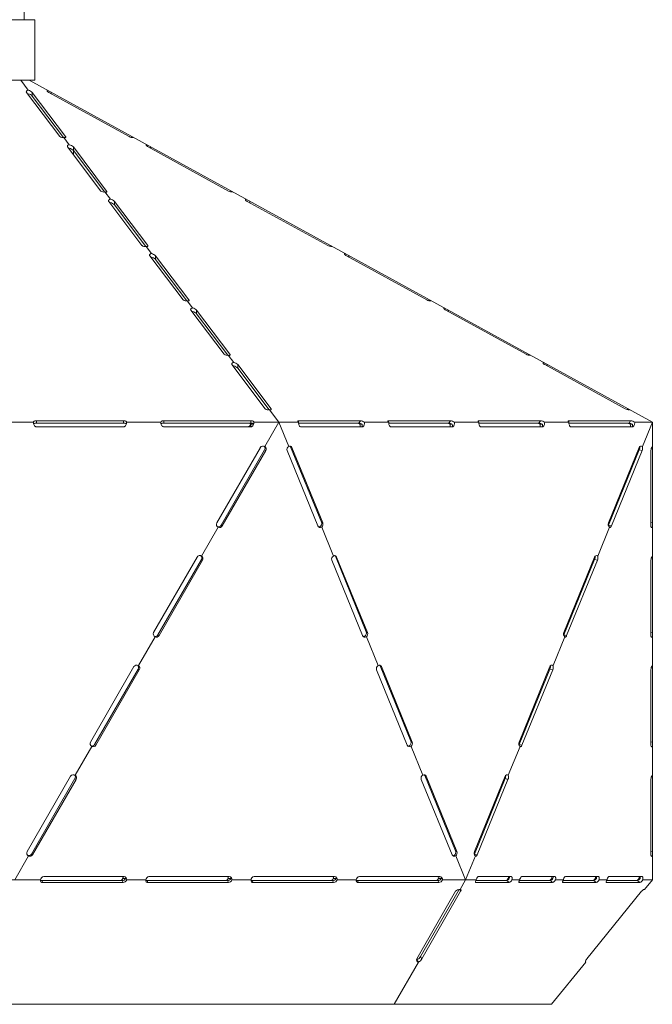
# Model space of a CAD drawing. Header units: millimetres. Extents: x -193 to 251, y -1065 to 666.
# Tile 2 of 3: x 40 to 243, y -1065 to -748. Entities that reach past the tile are written whole.
import ezdxf

# ---------------------------------------------------------------- set-up
doc = ezdxf.new("R2010")
doc.units = ezdxf.units.MM

msp = doc.modelspace()

# ---------------------------------------------------------------- linework, layer by layer
at = {"color": 7, "linetype": 'Continuous', "lineweight": 15}
for p, q in [((41.22, -748.21), (41.22, 85.56)), ((31.72, -748.21), (44.72, -748.21)), ((44.72, -767.71), (44.72, -748.21)), ((31.72, -767.71), (44.72, -767.71)), ((40.13, -767.71), (42.55, -770.91)), ((42.84, -767.71), (243.43, -877.71)), ((52.72, -785.81), (42.01, -771.63)), ((43.85, -771.63), (54.57, -785.81)), ((43.85, -771.63), (43.85, -772.77)), ((43.85, -772.77), (53.94, -786.13)), ((75.08, -785.81), (49.21, -771.63)), ((54.03, -786.11), (55.77, -788.42)), ((65.95, -803.32), (55.23, -789.14)), ((57.08, -789.14), (67.79, -803.32)), ((57.08, -789.14), (57.08, -790.28)), ((57.08, -790.28), (67.17, -803.64)), ((57.12, -791.64), (57.12, -790.33)), ((107.01, -803.32), (81.14, -789.14)), ((67.25, -803.62), (69, -805.93)), ((79.17, -820.83), (68.46, -806.65)), ((70.31, -806.65), (81.02, -820.83)), ((70.31, -806.65), (70.31, -807.79)), ((138.94, -820.83), (113.07, -806.65)), ((70.31, -807.79), (80.4, -821.15)), ((80.48, -821.13), (82.22, -823.44)), ((92.4, -838.34), (81.68, -824.16)), ((83.53, -824.16), (94.25, -838.34)), ((83.53, -824.16), (83.53, -825.3)), ((83.53, -825.3), (93.62, -838.66)), ((170.87, -838.34), (145, -824.16)), ((93.7, -838.64), (95.45, -840.95)), ((105.62, -855.85), (94.91, -841.67)), ((96.76, -841.67), (107.47, -855.85)), ((96.76, -841.67), (96.76, -842.81)), ((202.8, -855.85), (176.93, -841.67)), ((96.76, -842.81), (106.85, -856.17)), ((106.93, -856.15), (108.68, -858.46)), ((118.85, -873.36), (108.13, -859.18)), ((109.98, -859.18), (120.7, -873.36)), ((109.98, -859.18), (109.98, -860.32)), ((109.98, -860.32), (120.07, -873.68)), ((234.73, -873.36), (208.86, -859.18)), ((120.16, -873.66), (123.22, -877.71)), ((73.22, -877.22), (45.22, -877.22)), ((45.22, -877.98), (45.22, -877.22)), ((73.22, -877.98), (73.22, -877.22)), ((114.22, -877.22), (86.22, -877.22)), ((86.22, -877.98), (86.22, -877.22)), ((114.22, -877.98), (114.22, -877.22)), ((149.45, -877.22), (129.65, -877.22)), ((148.96, -877.98), (149.45, -877.22)), ((178.44, -877.22), (158.64, -877.22)), ((177.96, -877.98), (178.44, -877.22)), ((207.43, -877.22), (187.63, -877.22)), ((206.95, -877.98), (207.43, -877.22)), ((236.42, -877.22), (216.63, -877.22)), ((235.94, -877.98), (236.42, -877.22)), ((33.22, -877.71), (44.22, -877.71)), ((73.22, -877.98), (45.22, -877.98)), ((45.22, -879.21), (73.22, -879.21)), ((74.22, -877.71), (85.22, -877.71)), ((114.22, -877.98), (86.22, -877.98)), ((86.22, -879.21), (114.22, -879.21)), ((115.14, -878.3), (114.15, -878.3)), ((115.22, -877.71), (129.58, -877.71)), ((123.22, -877.71), (118.72, -885.51)), ((126.4, -885.51), (123.22, -877.71)), ((148.96, -877.98), (129.59, -877.98)), ((130.29, -879.21), (150.09, -879.21)), ((150.04, -878.3), (149.34, -878.3)), ((150.79, -877.71), (158.57, -877.71)), ((177.96, -877.98), (158.58, -877.98)), ((159.28, -879.21), (179.08, -879.21)), ((179.03, -878.3), (178.33, -878.3)), ((179.79, -877.71), (187.56, -877.71)), ((206.95, -877.98), (187.58, -877.98)), ((188.27, -879.21), (208.07, -879.21)), ((208.03, -878.3), (207.32, -878.3)), ((208.78, -877.71), (216.56, -877.71)), ((235.94, -877.98), (216.57, -877.98)), ((217.26, -879.21), (237.06, -879.21)), ((237.02, -878.3), (236.31, -878.3)), ((237.77, -877.71), (243.43, -877.71)), ((243.43, -877.71), (240.24, -885.51)), ((243.43, -1024.94), (243.43, -877.71)), ((117.26, -885.82), (103.26, -910.07)), ((118.62, -886.61), (104.62, -910.86)), ((105, -911.07), (119, -886.82)), ((118.62, -886.61), (119, -886.82)), ((125.9, -886.82), (135.79, -911.07)), ((127.02, -885.58), (127.43, -885.82)), ((136.92, -909.83), (127.02, -885.58)), ((137.33, -910.07), (127.43, -885.82)), ((239.21, -885.82), (229.31, -910.07)), ((239.23, -886.61), (229.34, -910.86)), ((230.24, -911.07), (240.14, -886.82)), ((239.23, -886.61), (240.14, -886.82)), ((242.99, -886.82), (242.99, -911.07)), ((103.72, -911.49), (98.37, -920.75)), ((104.62, -910.86), (105, -911.07)), ((136.92, -909.83), (137.33, -910.07)), ((140.79, -920.75), (137.01, -911.49)), ((229.64, -911.49), (225.85, -920.75)), ((229.34, -910.86), (229.29, -910.96)), ((229.34, -910.86), (230.24, -911.07)), ((96.91, -921.07), (82.91, -945.31)), ((141.41, -920.83), (141.82, -921.07)), ((151.31, -945.08), (141.41, -920.83)), ((151.72, -945.31), (141.82, -921.07)), ((224.82, -921.07), (214.92, -945.31)), ((98.27, -921.86), (84.27, -946.1)), ((84.65, -946.32), (98.65, -922.07)), ((98.27, -921.86), (98.65, -922.07)), ((140.28, -922.07), (150.18, -946.32)), ((224.85, -921.86), (214.95, -946.1)), ((215.85, -946.32), (225.75, -922.07)), ((224.85, -921.86), (225.75, -922.07)), ((242.99, -922.07), (242.99, -946.32)), ((83.37, -946.73), (78.02, -956)), ((84.27, -946.1), (84.65, -946.32)), ((151.31, -945.08), (151.72, -945.31)), ((155.18, -956), (151.4, -946.73)), ((215.25, -946.73), (211.46, -956)), ((214.95, -946.1), (214.9, -946.2)), ((214.95, -946.1), (215.85, -946.32)), ((76.56, -956.31), (62.56, -980.56)), ((155.8, -956.07), (156.21, -956.31)), ((165.7, -980.32), (155.8, -956.07)), ((166.11, -980.56), (156.21, -956.31)), ((210.43, -956.31), (200.53, -980.56)), ((77.92, -957.1), (63.92, -981.35)), ((64.3, -981.57), (78.3, -957.32)), ((77.92, -957.1), (78.3, -957.32)), ((154.67, -957.32), (164.57, -981.57)), ((210.46, -957.1), (200.56, -981.35)), ((201.46, -981.57), (211.36, -957.32)), ((210.46, -957.1), (211.36, -957.32)), ((242.99, -957.32), (242.99, -981.57)), ((63.92, -981.35), (64.3, -981.57)), ((165.7, -980.32), (166.11, -980.56)), ((200.56, -981.35), (200.51, -981.45)), ((200.56, -981.35), (201.46, -981.57)), ((63.02, -981.98), (57.67, -991.25)), ((169.57, -991.25), (165.78, -981.98)), ((200.86, -981.98), (197.07, -991.25)), ((170.19, -991.32), (170.6, -991.56)), ((180.09, -1015.57), (170.19, -991.32)), ((56.21, -991.56), (42.21, -1015.81)), ((57.57, -992.35), (43.57, -1016.6)), ((43.95, -1016.81), (57.95, -992.57)), ((57.57, -992.35), (57.95, -992.57)), ((169.06, -992.57), (178.96, -1016.81)), ((180.5, -1015.81), (170.6, -991.56)), ((196.04, -991.56), (186.14, -1015.81)), ((196.07, -992.35), (186.17, -1016.6)), ((187.07, -1016.81), (196.97, -992.57)), ((196.07, -992.35), (196.97, -992.57)), ((242.99, -992.57), (242.99, -1016.81)), ((43.57, -1016.6), (43.95, -1016.81)), ((180.09, -1015.57), (180.5, -1015.81)), ((186.17, -1016.6), (186.12, -1016.7)), ((186.17, -1016.6), (187.07, -1016.81)), ((42.67, -1017.23), (38.22, -1024.94)), ((183.32, -1024.94), (180.17, -1017.23)), ((186.47, -1017.23), (183.32, -1024.94)), ((30.75, -1024.94), (46.53, -1024.94)), ((46.92, -1025.14), (47.23, -1025.74)), ((46.92, -1025.14), (72.79, -1025.14)), ((47.23, -1025.74), (73.09, -1025.74)), ((47.55, -1023.86), (73.42, -1023.86)), ((72.79, -1025.14), (73.09, -1025.74)), ((73.87, -1024.51), (73.02, -1024.51)), ((74.25, -1024.94), (80.4, -1024.94)), ((80.79, -1025.14), (81.1, -1025.74)), ((80.79, -1025.14), (106.66, -1025.14)), ((81.1, -1025.74), (106.96, -1025.74)), ((81.42, -1023.86), (107.28, -1023.86)), ((106.66, -1025.14), (106.96, -1025.74)), ((107.74, -1024.51), (106.89, -1024.51)), ((108.12, -1024.94), (114.27, -1024.94)), ((114.66, -1025.14), (114.97, -1025.74)), ((114.66, -1025.14), (140.53, -1025.14)), ((114.97, -1025.74), (140.83, -1025.74)), ((115.29, -1023.86), (141.15, -1023.86)), ((140.53, -1025.14), (140.83, -1025.74)), ((141.61, -1024.51), (140.76, -1024.51)), ((141.99, -1024.94), (148.14, -1024.94)), ((148.53, -1025.14), (148.83, -1025.74)), ((148.53, -1025.14), (174.4, -1025.14)), ((148.83, -1025.74), (174.7, -1025.74)), ((149.15, -1023.86), (175.02, -1023.86)), ((174.4, -1025.14), (174.7, -1025.74)), ((175.48, -1024.51), (174.63, -1024.51)), ((175.86, -1024.94), (186.77, -1024.94)), ((183.32, -1024.94), (181.54, -1028.04)), ((186.59, -1025.74), (197.31, -1025.74)), ((186.64, -1025.14), (196.57, -1025.14)), ((187.37, -1023.86), (198.08, -1023.86)), ((196.57, -1025.14), (197.31, -1025.74)), ((197.38, -1024.51), (197.03, -1024.51)), ((198.25, -1024.94), (200.79, -1024.94)), ((200.62, -1025.74), (211.34, -1025.74)), ((200.67, -1025.14), (210.6, -1025.14)), ((201.4, -1023.86), (212.11, -1023.86)), ((210.6, -1025.14), (211.34, -1025.74)), ((211.41, -1024.51), (211.05, -1024.51)), ((212.28, -1024.94), (214.82, -1024.94)), ((214.65, -1025.74), (225.37, -1025.74)), ((214.7, -1025.14), (224.63, -1025.14)), ((215.43, -1023.86), (226.14, -1023.86)), ((224.63, -1025.14), (225.37, -1025.74)), ((225.44, -1024.51), (225.08, -1024.51)), ((226.3, -1024.94), (228.85, -1024.94)), ((228.68, -1025.74), (239.4, -1025.74)), ((228.73, -1025.14), (238.66, -1025.14)), ((229.45, -1023.86), (240.17, -1023.86)), ((238.66, -1025.14), (239.4, -1025.74)), ((239.47, -1024.51), (239.11, -1024.51)), ((240.33, -1024.94), (243.43, -1024.94)), ((243.43, -1024.94), (240.9, -1028.04)), ((180.06, -1028.58), (167.58, -1050.32)), ((168.86, -1049.58), (181.24, -1028.01)), ((169.24, -1050.32), (181.71, -1028.58)), ((239.98, -1028.58), (222.33, -1050.32)), ((168.17, -1051.33), (160.36, -1064.94)), ((168.86, -1049.58), (169.24, -1050.32)), ((222, -1051.33), (210.95, -1064.94)), ((-134.52, -1064.94), (210.95, -1064.94))]:
    msp.add_line(p, q, dxfattribs=at)
at = {"color": 8, "linetype": 'Continuous', "lineweight": 15}
for p, q in [((49.98, -771.63), (49.98, -772.05)), ((54.57, -785.81), (54.57, -786.11)), ((75.85, -785.81), (75.85, -786.11)), ((81.91, -789.14), (81.91, -789.56)), ((67.79, -803.32), (67.79, -803.62)), ((107.78, -803.32), (107.78, -803.62)), ((113.84, -806.65), (113.84, -807.07)), ((81.02, -820.83), (81.02, -821.13)), ((139.71, -820.83), (139.71, -821.13)), ((145.77, -824.16), (145.77, -824.58)), ((94.25, -838.34), (94.25, -838.64)), ((171.63, -838.34), (171.63, -838.64)), ((177.7, -841.67), (177.7, -842.09)), ((107.47, -855.85), (107.47, -856.15)), ((203.56, -855.85), (203.56, -856.15)), ((209.62, -859.18), (209.62, -859.6)), ((120.7, -873.36), (120.7, -873.66)), ((235.49, -873.36), (235.49, -873.66)), ((129.43, -877.57), (129.65, -877.22)), ((158.42, -877.57), (158.64, -877.22)), ((187.41, -877.57), (187.63, -877.22)), ((216.4, -877.57), (216.63, -877.22)), ((243.24, -885.78), (243.43, -885.82)), ((242.99, -909.96), (243.43, -910.07)), ((243.24, -921.02), (243.43, -921.07)), ((242.99, -945.21), (243.43, -945.31)), ((243.24, -956.27), (243.43, -956.31)), ((242.99, -980.46), (243.43, -980.56)), ((243.24, -991.52), (243.43, -991.56)), ((242.99, -1015.71), (243.43, -1015.81)), ((186.48, -1025.64), (186.59, -1025.74)), ((200.51, -1025.64), (200.62, -1025.74)), ((214.54, -1025.64), (214.65, -1025.74)), ((228.57, -1025.64), (228.68, -1025.74)), ((181.43, -1028.02), (181.71, -1028.58))]:
    msp.add_line(p, q, dxfattribs=at)
at = {"color": 7, "linetype": 'Continuous', "lineweight": 15, "flags": 128}
for points in [[(42.01, -771.63), (41.95, -771.53), (41.93, -771.42), (41.95, -771.31), (42.01, -771.21), (42.1, -771.11), (42.22, -771.03), (42.37, -770.96), (42.55, -770.91)], [(42.37, -772.11), (42.37, -772.1), (42.55, -772.05)], [(49.21, -771.63), (49.04, -771.53), (48.89, -771.42), (48.76, -771.31), (48.67, -771.21), (48.61, -771.11), (48.6, -771.03), (48.61, -770.96), (48.67, -770.91)], [(54.57, -785.81), (54.62, -785.9), (54.64, -785.98), (54.64, -786.04), (54.6, -786.09), (54.53, -786.13), (54.44, -786.15), (54.32, -786.15), (54.18, -786.14), (54.03, -786.11)], [(55.23, -789.14), (55.17, -789.04), (55.16, -788.93), (55.17, -788.82), (55.23, -788.72), (55.32, -788.62), (55.45, -788.54), (55.6, -788.47), (55.77, -788.42)], [(81.14, -789.14), (80.97, -789.04), (80.82, -788.93), (80.69, -788.82), (80.6, -788.72), (80.54, -788.62), (80.52, -788.54), (80.54, -788.47), (80.6, -788.42)], [(55.59, -789.62), (55.6, -789.61), (55.77, -789.56)], [(67.79, -803.32), (67.85, -803.41), (67.87, -803.49), (67.86, -803.55), (67.82, -803.6), (67.76, -803.64), (67.66, -803.66), (67.55, -803.66), (67.41, -803.65), (67.25, -803.62)], [(68.46, -806.65), (68.4, -806.55), (68.38, -806.44), (68.4, -806.33), (68.46, -806.23), (68.55, -806.13), (68.67, -806.05), (68.83, -805.98), (69, -805.93)], [(68.82, -807.13), (68.83, -807.12), (69, -807.07)], [(113.07, -806.65), (112.9, -806.55), (112.75, -806.44), (112.62, -806.33), (112.53, -806.23), (112.47, -806.13), (112.45, -806.05), (112.47, -805.98), (112.53, -805.93)], [(81.02, -820.83), (81.07, -820.92), (81.1, -820.99), (81.09, -821.06), (81.05, -821.11), (80.98, -821.15), (80.89, -821.17), (80.77, -821.17), (80.63, -821.16), (80.48, -821.13)], [(81.68, -824.16), (81.63, -824.05), (81.61, -823.95), (81.63, -823.84), (81.68, -823.74), (81.78, -823.64), (81.9, -823.56), (82.05, -823.49), (82.22, -823.44)], [(145, -824.16), (144.83, -824.05), (144.68, -823.95), (144.55, -823.84), (144.46, -823.74), (144.4, -823.64), (144.38, -823.56), (144.4, -823.49), (144.46, -823.44)], [(82.04, -824.64), (82.05, -824.63), (82.22, -824.58)], [(94.25, -838.34), (94.3, -838.43), (94.32, -838.5), (94.31, -838.57), (94.28, -838.62), (94.21, -838.66), (94.12, -838.68), (94, -838.68), (93.86, -838.67), (93.7, -838.64)], [(94.91, -841.67), (94.85, -841.56), (94.83, -841.46), (94.85, -841.35), (94.91, -841.25), (95, -841.15), (95.13, -841.07), (95.28, -841), (95.45, -840.95)], [(95.27, -842.14), (95.28, -842.14), (95.45, -842.09)], [(176.93, -841.67), (176.76, -841.56), (176.61, -841.46), (176.48, -841.35), (176.39, -841.25), (176.33, -841.15), (176.31, -841.07), (176.33, -841), (176.39, -840.95)], [(107.47, -855.85), (107.52, -855.94), (107.55, -856.01), (107.54, -856.08), (107.5, -856.13), (107.43, -856.17), (107.34, -856.19), (107.22, -856.19), (107.08, -856.18), (106.93, -856.15)], [(108.13, -859.18), (108.08, -859.07), (108.06, -858.97), (108.08, -858.86), (108.13, -858.76), (108.23, -858.66), (108.35, -858.58), (108.5, -858.51), (108.68, -858.46)], [(108.49, -859.65), (108.5, -859.65), (108.68, -859.6)], [(208.86, -859.18), (208.69, -859.07), (208.53, -858.97), (208.41, -858.86), (208.32, -858.76), (208.26, -858.66), (208.24, -858.58), (208.26, -858.51), (208.32, -858.46)], [(120.7, -873.36), (120.75, -873.45), (120.77, -873.52), (120.76, -873.59), (120.73, -873.64), (120.66, -873.68), (120.57, -873.7), (120.45, -873.7), (120.31, -873.69), (120.16, -873.66)], [(45.22, -877.22), (45.02, -877.23), (44.83, -877.26), (44.66, -877.3), (44.51, -877.36), (44.39, -877.44), (44.29, -877.52), (44.24, -877.62), (44.22, -877.71)], [(74.22, -877.71), (74.2, -877.62), (74.14, -877.52), (74.05, -877.44), (73.92, -877.36), (73.77, -877.3), (73.6, -877.26), (73.41, -877.23), (73.22, -877.22)], [(86.22, -877.22), (86.02, -877.23), (85.83, -877.26), (85.66, -877.3), (85.51, -877.36), (85.39, -877.44), (85.29, -877.52), (85.24, -877.62), (85.22, -877.71)], [(115.22, -877.71), (115.2, -877.62), (115.14, -877.52), (115.05, -877.44), (114.92, -877.36), (114.77, -877.3), (114.6, -877.26), (114.41, -877.23), (114.22, -877.22)], [(129.65, -877.22), (129.54, -877.23), (129.45, -877.25), (129.38, -877.28), (129.35, -877.33), (129.34, -877.4), (129.36, -877.47), (129.41, -877.54), (129.48, -877.63), (129.58, -877.71)], [(158.64, -877.22), (158.53, -877.23), (158.44, -877.25), (158.37, -877.28), (158.34, -877.33), (158.33, -877.4), (158.35, -877.47), (158.4, -877.54), (158.47, -877.63), (158.57, -877.71)], [(187.63, -877.22), (187.52, -877.23), (187.43, -877.25), (187.37, -877.28), (187.33, -877.33), (187.32, -877.4), (187.34, -877.47), (187.39, -877.54), (187.46, -877.63), (187.56, -877.71)], [(216.63, -877.22), (216.5, -877.23), (216.4, -877.26), (216.34, -877.3), (216.31, -877.36), (216.32, -877.44), (216.37, -877.52), (216.44, -877.62), (216.56, -877.71)], [(44.22, -877.71), (44.23, -877.97), (44.28, -878.22), (44.35, -878.46), (44.45, -878.67), (44.57, -878.86), (44.72, -879.01), (44.88, -879.12), (45.04, -879.18), (45.22, -879.21)], [(73.22, -879.21), (73.39, -879.18), (73.56, -879.12), (73.72, -879.01), (73.86, -878.86), (73.98, -878.67), (74.08, -878.46), (74.16, -878.22), (74.2, -877.97), (74.22, -877.71)], [(85.22, -877.71), (85.23, -877.97), (85.28, -878.22), (85.35, -878.46), (85.45, -878.67), (85.57, -878.86), (85.72, -879.01), (85.88, -879.12), (86.04, -879.18), (86.22, -879.21)], [(114.22, -879.21), (114.39, -879.18), (114.56, -879.12), (114.72, -879.01), (114.86, -878.86), (114.98, -878.67), (115.08, -878.46), (115.16, -878.22), (115.2, -877.97), (115.22, -877.71)], [(129.58, -877.71), (129.59, -878), (129.63, -878.28), (129.7, -878.54), (129.79, -878.77), (129.9, -878.96), (130.02, -879.09), (130.15, -879.18), (130.29, -879.21)], [(150.09, -879.21), (150.21, -879.18), (150.33, -879.12), (150.44, -879.01), (150.54, -878.86), (150.63, -878.67), (150.7, -878.46), (150.75, -878.22), (150.78, -877.97), (150.79, -877.71)], [(158.57, -877.71), (158.58, -877.97), (158.62, -878.22), (158.67, -878.46), (158.74, -878.67), (158.83, -878.86), (158.93, -879.01), (159.04, -879.12), (159.16, -879.18), (159.28, -879.21)], [(179.08, -879.21), (179.2, -879.18), (179.32, -879.12), (179.43, -879.01), (179.53, -878.86), (179.62, -878.67), (179.69, -878.46), (179.74, -878.22), (179.77, -877.97), (179.79, -877.71)], [(187.56, -877.71), (187.57, -877.97), (187.61, -878.22), (187.66, -878.46), (187.73, -878.67), (187.82, -878.86), (187.92, -879.01), (188.03, -879.12), (188.15, -879.18), (188.27, -879.21)], [(208.07, -879.21), (208.19, -879.18), (208.31, -879.12), (208.42, -879.01), (208.52, -878.86), (208.61, -878.67), (208.68, -878.46), (208.73, -878.22), (208.77, -877.97), (208.78, -877.71)], [(216.56, -877.71), (216.57, -877.97), (216.6, -878.22), (216.65, -878.46), (216.72, -878.67), (216.81, -878.86), (216.91, -879.01), (217.02, -879.12), (217.14, -879.18), (217.26, -879.21)], [(237.06, -879.21), (237.18, -879.18), (237.3, -879.12), (237.41, -879.01), (237.52, -878.86), (237.6, -878.67), (237.67, -878.46), (237.73, -878.22), (237.76, -877.97), (237.77, -877.71)], [(127.02, -885.58), (126.94, -885.43), (126.88, -885.35)], [(229.64, -911.49), (229.69, -911.56), (229.76, -911.59), (229.83, -911.59), (229.92, -911.55), (230, -911.48), (230.08, -911.37), (230.16, -911.23), (230.24, -911.07)], [(242.99, -911.07), (243, -911.23), (243.03, -911.37), (243.07, -911.48), (243.12, -911.55), (243.19, -911.59), (243.26, -911.59), (243.34, -911.56), (243.43, -911.49)], [(141.41, -920.83), (141.33, -920.68), (141.27, -920.6)], [(215.25, -946.73), (215.3, -946.81), (215.37, -946.84), (215.44, -946.84), (215.53, -946.8), (215.61, -946.73), (215.69, -946.62), (215.77, -946.48), (215.85, -946.32)], [(242.99, -946.32), (243, -946.48), (243.03, -946.62), (243.07, -946.73), (243.12, -946.8), (243.19, -946.84), (243.26, -946.84), (243.34, -946.81), (243.43, -946.73)], [(155.8, -956.07), (155.72, -955.93), (155.66, -955.84)], [(200.86, -981.98), (200.91, -982.05), (200.98, -982.09), (201.05, -982.09), (201.14, -982.05), (201.22, -981.97), (201.3, -981.86), (201.38, -981.73), (201.46, -981.57)], [(242.99, -981.57), (243, -981.73), (243.03, -981.86), (243.07, -981.97), (243.12, -982.05), (243.19, -982.09), (243.26, -982.09), (243.34, -982.05), (243.43, -981.98)], [(170.19, -991.32), (170.11, -991.18), (170.05, -991.09)], [(186.47, -1017.23), (186.52, -1017.3), (186.59, -1017.34), (186.66, -1017.33), (186.75, -1017.29), (186.83, -1017.22), (186.91, -1017.11), (186.99, -1016.97), (187.07, -1016.81)], [(242.99, -1016.81), (243, -1016.97), (243.03, -1017.11), (243.07, -1017.22), (243.12, -1017.29), (243.19, -1017.33), (243.26, -1017.34), (243.34, -1017.3), (243.43, -1017.23)], [(186.77, -1024.94), (186.66, -1025.09), (186.58, -1025.24), (186.52, -1025.38), (186.49, -1025.5), (186.47, -1025.6), (186.49, -1025.68), (186.53, -1025.72), (186.59, -1025.74)], [(198.08, -1023.86), (198.15, -1023.88), (198.2, -1023.93), (198.24, -1024.01), (198.28, -1024.12), (198.3, -1024.25), (198.3, -1024.4), (198.3, -1024.57), (198.28, -1024.75), (198.25, -1024.94)], [(200.79, -1024.94), (200.69, -1025.09), (200.61, -1025.24), (200.55, -1025.38), (200.51, -1025.5), (200.5, -1025.6), (200.52, -1025.68), (200.56, -1025.72), (200.62, -1025.74)], [(212.11, -1023.86), (212.17, -1023.88), (212.23, -1023.93), (212.27, -1024.01), (212.31, -1024.12), (212.33, -1024.25), (212.33, -1024.4), (212.33, -1024.57), (212.31, -1024.75), (212.28, -1024.94)], [(214.82, -1024.94), (214.72, -1025.09), (214.64, -1025.24), (214.58, -1025.38), (214.54, -1025.5), (214.53, -1025.6), (214.55, -1025.68), (214.59, -1025.72), (214.65, -1025.74)], [(226.14, -1023.86), (226.2, -1023.88), (226.26, -1023.93), (226.3, -1024.01), (226.34, -1024.12), (226.36, -1024.25), (226.36, -1024.4), (226.36, -1024.57), (226.34, -1024.75), (226.3, -1024.94)], [(228.85, -1024.94), (228.75, -1025.09), (228.67, -1025.24), (228.61, -1025.38), (228.57, -1025.5), (228.56, -1025.6), (228.58, -1025.68), (228.62, -1025.72), (228.68, -1025.74)], [(240.17, -1023.86), (240.23, -1023.88), (240.29, -1023.93), (240.33, -1024.01), (240.36, -1024.12), (240.38, -1024.25), (240.39, -1024.4), (240.39, -1024.57), (240.37, -1024.75), (240.33, -1024.94)], [(181.71, -1028.58), (181.78, -1028.45), (181.83, -1028.33), (181.85, -1028.23), (181.86, -1028.14), (181.83, -1028.07), (181.79, -1028.03), (181.72, -1028.01), (181.64, -1028.01), (181.54, -1028.04)], [(240.9, -1028.04), (240.84, -1028.01), (240.74, -1028.01), (240.64, -1028.04), (240.51, -1028.1), (240.38, -1028.19), (240.24, -1028.3), (240.11, -1028.43), (239.98, -1028.58)], [(222.33, -1050.32), (222.22, -1050.48), (222.12, -1050.64), (222.03, -1050.79), (221.97, -1050.94), (221.94, -1051.07), (221.93, -1051.18), (221.95, -1051.27), (222, -1051.33)]]:
    msp.add_lwpolyline(points, dxfattribs=at)
at = {"color": 7, "linetype": 'Continuous', "lineweight": 15}
for centre, radius, start, end in [((42.05, -773.38), 2.51, 44.0143, 78.5063), ((42.05, -774.52), 2.51, 44.0143, 78.5063), ((53.64, -784.79), 1.37, 228.0282, 286.3767), ((55.27, -790.88), 2.51, 44.0143, 78.5063), ((76.11, -784.31), 1.82, 235.6598, 278.7452), ((55.27, -792.03), 2.51, 44.0143, 78.5063), ((66.87, -802.3), 1.37, 228.0282, 286.3767), ((108.04, -801.82), 1.82, 235.6598, 278.7452), ((68.5, -808.39), 2.51, 44.0143, 78.5063), ((68.5, -809.53), 2.51, 44.0143, 78.5063), ((80.09, -819.81), 1.37, 228.0282, 286.3767), ((81.72, -825.9), 2.51, 44.0143, 78.5063), ((139.97, -819.33), 1.82, 235.6598, 278.7452), ((81.72, -827.04), 2.51, 44.0143, 78.5063), ((93.32, -837.32), 1.37, 228.0282, 286.3767), ((171.9, -836.84), 1.82, 235.6598, 278.7452), ((94.95, -843.41), 2.51, 44.0143, 78.5063), ((94.95, -844.55), 2.51, 44.0143, 78.5063), ((106.54, -854.83), 1.37, 228.0282, 286.3767), ((203.83, -854.35), 1.82, 235.6598, 278.7452), ((108.17, -860.92), 2.51, 44.0143, 78.5063), ((108.17, -862.06), 2.51, 44.0143, 78.5063), ((119.77, -872.34), 1.37, 228.0282, 286.3767), ((235.76, -871.86), 1.82, 235.6598, 278.7452), ((149.29, -879.74), 2.52, 53.3236, 86.3159), ((178.28, -879.74), 2.52, 53.3236, 86.3159), ((207.27, -879.74), 2.52, 53.3236, 86.3159), ((236.26, -879.74), 2.52, 53.3236, 86.3159), ((45.11, -879.2), 1.22, 84.9984, 132.9656), ((73.32, -879.2), 1.22, 47.0344, 95.0016), ((86.11, -879.2), 1.22, 84.9984, 132.9656), ((113.32, -879.2), 1.22, 47.0344, 95.0016), ((113.06, -878.12), 1.1, 278.4057, 351.4268), ((112.02, -878.82), 2.2, 349.9526, 13.6737), ((114.32, -879.2), 1.22, 47.0344, 95.0016), ((148.11, -880.43), 2.45, 60.0929, 86.6197), ((148.82, -880.43), 2.45, 60.0929, 86.6197), ((146.3, -878.82), 3.08, 351.9706, 9.7029), ((147, -878.82), 3.08, 352.8695, 9.6951), ((177.1, -880.43), 2.45, 60.0929, 86.6197), ((177.81, -880.43), 2.45, 60.0929, 86.6197), ((175.29, -878.82), 3.08, 351.9706, 9.7029), ((175.99, -878.82), 3.08, 352.8695, 9.6951), ((206.09, -880.43), 2.45, 60.0929, 86.6197), ((206.8, -880.43), 2.45, 60.0929, 86.6197), ((204.28, -878.82), 3.08, 351.9706, 9.7029), ((204.99, -878.82), 3.08, 352.8695, 9.6951), ((235.09, -880.43), 2.45, 60.0929, 86.6197), ((235.79, -880.43), 2.45, 60.0929, 86.6197), ((233.27, -878.82), 3.08, 351.9706, 9.7029), ((233.98, -878.82), 3.08, 352.8695, 9.6951), ((118.14, -886.39), 1.06, 57.085, 147.0237), ((117.79, -886.09), 0.984, 328.0955, 43.1215), ((118.2, -886.31), 0.955, 327.2061, 56.9026), ((126.89, -886.45), 1.07, 117.6897, 200.4316), ((126.82, -885.99), 0.639, 15.6932, 130.6979), ((239.83, -886), 0.642, 49.6442, 163.9647), ((237.15, -885.72), 2.27, 336.9417, 5.0268), ((238.47, -886.03), 1.85, 334.4555, 16.3229), ((245.14, -886.8), 2.14, 143.0063, 180.716), ((104.2, -910.55), 1.06, 153.2179, 242.6734), ((103.76, -910.39), 0.984, 256.8785, 331.9045), ((104.15, -910.64), 0.955, 243.0974, 332.7939), ((136.58, -910.75), 0.851, 202.2785, 299.8948), ((136.2, -910.51), 0.877, 255.5634, 285.2024), ((135.79, -910.31), 1.22, 301.4282, 23.0168), ((136.13, -910.54), 1.29, 312.6759, 21.5262), ((230.51, -910.54), 1.29, 158.4738, 227.3241), ((97.79, -921.64), 1.06, 57.2061, 146.9026), ((97.44, -921.34), 0.984, 328.0955, 43.1215), ((97.85, -921.55), 0.955, 327.2061, 56.9026), ((141.28, -921.7), 1.07, 117.6897, 200.4316), ((141.21, -921.24), 0.639, 15.6932, 130.6979), ((225.44, -921.24), 0.639, 49.3021, 164.3068), ((222.76, -920.97), 2.27, 336.9417, 5.0268), ((224.08, -921.27), 1.85, 334.4555, 16.3229), ((245.14, -922.04), 2.14, 143.0063, 180.716), ((83.85, -945.79), 1.06, 153.0974, 242.7939), ((83.41, -945.64), 0.984, 256.8785, 331.9045), ((83.8, -945.88), 0.955, 243.0974, 332.7939), ((150.97, -946), 0.851, 202.2785, 299.8948), ((150.59, -945.75), 0.877, 255.5634, 285.2024), ((150.18, -945.55), 1.22, 301.4282, 23.0168), ((150.52, -945.79), 1.29, 312.6759, 21.5262), ((216.12, -945.79), 1.29, 158.4738, 227.3241), ((77.44, -956.89), 1.06, 57.2061, 146.9026), ((77.09, -956.58), 0.984, 328.0955, 43.1215), ((77.5, -956.8), 0.955, 327.2061, 56.9026), ((155.67, -956.95), 1.07, 117.6897, 200.4316), ((155.59, -956.49), 0.64, 15.8078, 130.5832), ((211.05, -956.49), 0.639, 49.3021, 164.3068), ((208.37, -956.21), 2.27, 336.9417, 5.0268), ((209.69, -956.52), 1.85, 334.4555, 16.3229), ((245.14, -957.29), 2.14, 143.0063, 180.716), ((63.5, -981.04), 1.06, 153.0974, 242.7939), ((63.06, -980.89), 0.984, 256.8785, 331.9045), ((63.45, -981.13), 0.955, 243.0974, 332.7939), ((165.36, -981.24), 0.851, 202.2785, 299.8948), ((164.57, -980.8), 1.22, 301.4282, 23.0168), ((164.91, -981.04), 1.29, 312.6242, 21.5778), ((201.73, -981.03), 1.29, 158.4738, 227.3241), ((164.98, -981), 0.877, 255.5634, 285.2024), ((57.09, -992.14), 1.06, 57.2061, 146.9026), ((56.74, -991.83), 0.984, 328.0955, 43.1215), ((57.15, -992.05), 0.955, 327.2061, 56.9026), ((170.06, -992.19), 1.07, 117.6897, 200.4316), ((169.98, -991.73), 0.64, 15.8078, 130.5832), ((196.66, -991.73), 0.639, 49.3021, 164.3068), ((193.98, -991.46), 2.27, 336.9417, 5.0268), ((195.3, -991.77), 1.85, 334.4555, 16.3229), ((245.14, -992.54), 2.14, 143.0063, 180.716), ((43.15, -1016.29), 1.06, 153.0974, 242.7939), ((42.71, -1016.14), 0.984, 256.8785, 331.9045), ((178.96, -1016.05), 1.22, 301.4282, 23.0168), ((179.3, -1016.28), 1.29, 312.6242, 21.5778), ((187.34, -1016.28), 1.29, 158.4738, 227.3241), ((43.1, -1016.38), 0.955, 243.0974, 332.7939), ((179.75, -1016.49), 0.851, 202.2785, 299.8948), ((179.37, -1016.25), 0.877, 255.5634, 285.2024), ((47.14, -1025.11), 0.635, 164.4073, 277.498), ((46.91, -1024.27), 0.864, 242.8038, 271.0036), ((47.64, -1024.97), 1.11, 94.8483, 178.3229), ((71.92, -1023.87), 1.27, 270.6269, 329.5548), ((72.56, -1024.64), 0.776, 50.4456, 90.0105), ((72.77, -1023.87), 1.27, 270.6269, 329.5548), ((71.85, -1024.18), 1.22, 344.1566, 14.9523), ((73.1, -1024.51), 1.23, 269.8033, 339.683), ((73.34, -1024.78), 0.918, 350.1388, 85.5576), ((72.67, -1024.17), 1.25, 344.42, 6.0901), ((81.01, -1025.11), 0.635, 164.4073, 277.498), ((80.77, -1024.27), 0.864, 242.8038, 271.0036), ((81.51, -1024.97), 1.11, 94.8483, 178.3229), ((105.79, -1023.87), 1.27, 270.6269, 329.5548), ((106.43, -1024.64), 0.776, 50.4456, 90.0105), ((106.64, -1023.87), 1.27, 270.6269, 329.5548), ((105.72, -1024.18), 1.22, 344.1566, 14.9523), ((106.97, -1024.51), 1.23, 269.8033, 339.683), ((107.21, -1024.78), 0.918, 350.1388, 85.5576), ((106.54, -1024.17), 1.25, 344.42, 6.0901), ((114.88, -1025.11), 0.635, 164.4073, 277.498), ((114.64, -1024.27), 0.864, 242.8038, 271.0036), ((115.38, -1024.97), 1.11, 94.8483, 178.3229), ((139.66, -1023.87), 1.27, 270.6269, 329.5548), ((140.3, -1024.64), 0.776, 50.4456, 90.0105), ((140.51, -1023.87), 1.27, 270.6269, 329.5548), ((139.59, -1024.18), 1.22, 344.1566, 14.9523), ((140.84, -1024.51), 1.23, 269.8033, 339.683), ((141.08, -1024.78), 0.918, 350.1388, 85.5576), ((140.41, -1024.17), 1.25, 344.42, 6.0901), ((148.75, -1025.11), 0.635, 164.4073, 277.498), ((148.51, -1024.27), 0.864, 242.8038, 271.0036), ((149.25, -1024.97), 1.11, 94.8483, 178.3229), ((173.53, -1023.87), 1.27, 270.6269, 329.5548), ((174.17, -1024.64), 0.776, 50.4456, 90.0105), ((174.38, -1023.87), 1.27, 270.6269, 329.5548), ((173.46, -1024.18), 1.22, 344.1566, 14.9523), ((174.71, -1024.51), 1.23, 269.8033, 339.683), ((174.95, -1024.78), 0.918, 350.1388, 85.5576), ((174.28, -1024.17), 1.25, 344.42, 6.0901), ((188.06, -1024.96), 1.3, 122.3856, 179.0294), ((195.73, -1023.68), 1.54, 288.3486, 327.2664), ((196.09, -1023.68), 1.54, 288.3486, 327.2664), ((194.14, -1023.68), 3, 343.9532, 356.4921), ((196.69, -1024.06), 1.78, 290.2801, 330.6999), ((194.5, -1023.68), 3, 343.9532, 356.4921), ((202.09, -1024.96), 1.3, 122.3856, 179.0294), ((209.76, -1023.68), 1.54, 288.3486, 327.2664), ((210.12, -1023.68), 1.54, 288.3486, 327.2664), ((208.17, -1023.68), 3, 343.9532, 356.4921), ((210.72, -1024.06), 1.78, 290.2801, 330.6999), ((208.53, -1023.68), 3, 343.9532, 356.4921), ((216.12, -1024.96), 1.3, 122.3856, 179.0294), ((223.79, -1023.68), 1.54, 288.3486, 327.2664), ((224.14, -1023.68), 1.54, 288.3486, 327.2664), ((222.2, -1023.68), 3, 343.9532, 356.4921), ((224.75, -1024.06), 1.78, 290.2801, 330.6999), ((222.55, -1023.68), 3, 343.9532, 356.4921), ((230.15, -1024.96), 1.3, 122.3856, 179.0294), ((237.82, -1023.68), 1.54, 288.3486, 327.2664), ((238.17, -1023.68), 1.54, 288.3486, 327.2664), ((236.23, -1023.68), 3, 343.9532, 356.4921), ((238.78, -1024.06), 1.78, 290.2801, 330.6999), ((236.58, -1023.68), 3, 343.9532, 356.4921), ((181.19, -1029.39), 1.39, 75.5246, 144.468), ((168.21, -1050.63), 0.704, 153.7971, 266.5653), ((167.04, -1048.68), 2.03, 286.5678, 333.732), ((174.87, -1045.49), 8.89, 215.2948, 221.0613), ((167.03, -1049.07), 2.53, 296.633, 330.4262)]:
    msp.add_arc(centre, radius, start, end, dxfattribs=at)

doc.saveas('drawing.dxf')
